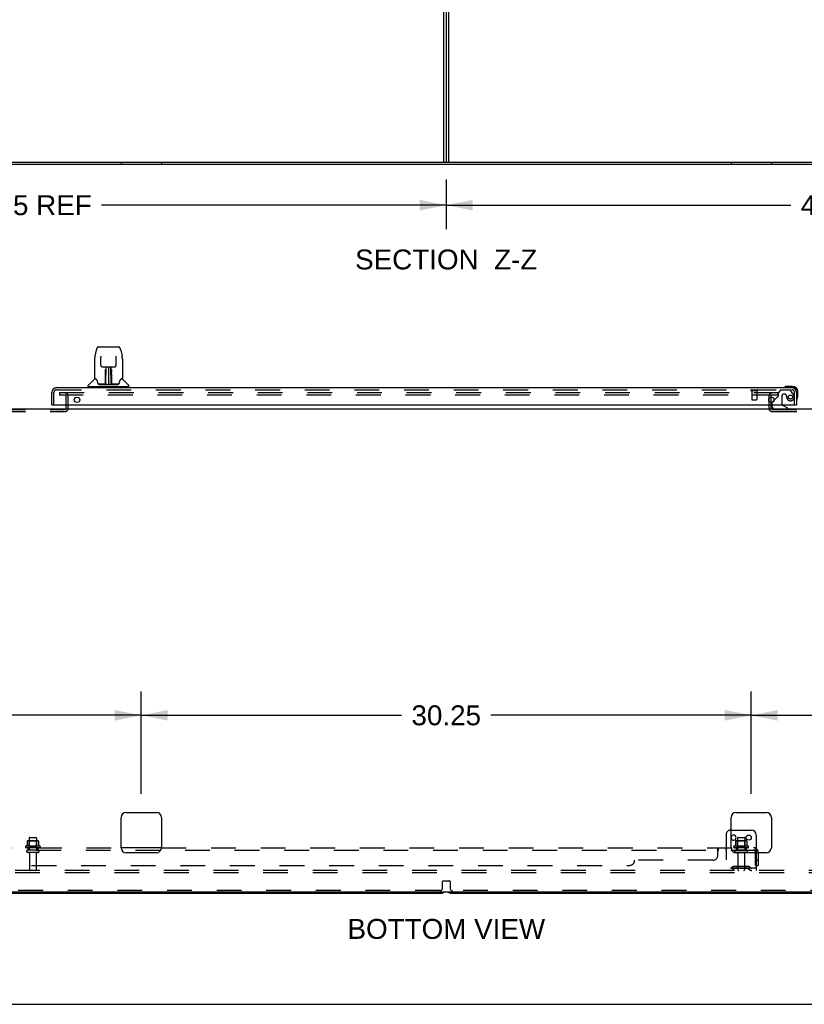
# Model space of a CAD drawing. Header units: inches. Extents: x 0 to 224, y 0 to 145.
# Tile 10 of 15: x 114 to 153, y 0 to 49. Entities that reach past the tile are written whole.
import ezdxf

# ---------------------------------------------------------------- set-up
doc = ezdxf.new("R2010")
doc.units = ezdxf.units.IN
doc.header["$LTSCALE"] = 12.302632
doc.header["$MEASUREMENT"] = 0
doc.linetypes.add('HIDDEN', pattern=[0.2, 0.1, -0.1])
doc.layers.get('0').update_dxf_attribs({"linetype": 'CONTINUOUS'})
for name, color, linetype in [('DEFAULT_2', 8, 'HIDDEN'), ('DIMENSIONS', 7, 'CONTINUOUS'), ('DOOR_2_ASSEMBLY', 7, 'CONTINUOUS'), ('SUBPANELS', 7, 'CONTINUOUS')]:
    doc.layers.add(name, color=color, linetype=linetype)
doc.styles.get("Standard").update_dxf_attribs({"font": 'arial.ttf'})
doc.dimstyles.new('DIMSTYLE_1', dxfattribs={"dimtxt": 0.986842, "dimasz": 1.315789, "dimexe": 0.09, "dimexo": 0.07, "dimgap": 0.0375, "dimtad": 0, "dimtih": 1, "dimtoh": 1, "dimzin": 4, "dimdsep": 46, "dimtxsty": 'Standard', "dimblk": '_FILLED', "dimblk1": '_FILLED', "dimblk2": '_FILLED', "dimcen": 0.09, "dimadec": 3, "dimazin": 1, "dimtfac": 1, "dimtdec": 3, "dimtofl": 0, "dimtmove": 0, "dimatfit": 3, "dimldrblk": '_FILLED', "dimfxl": 0, "dimtolj": 1, "dimtzin": 4, "dimarcsym": 0})

# ---------------------------------------------------------------- blocks, each defined once
blk = doc.blocks.new('_FILLED')
at = {"color": 0, "linetype": 'ByBlock'}
blk.add_solid([(0, 0), (-1, 0.2), (-1, -0.2)], dxfattribs=at)
blk = doc.blocks.new('*D16')
at = {"layer": 'DIMENSIONS', "color": 2, "linetype": 'Continuous'}
for p, q in [((135.036, 40.896), (135.036, 38.434)), ((176.786, 40.896), (176.786, 38.434)), ((135.036, 39.618), (152.126, 39.618)), ((176.786, 39.618), (159.695, 39.618))]:
    blk.add_line(p, q, dxfattribs=at)
at = {"layer": 'DIMENSIONS', "color": 2, "linetype": 'Continuous', "xscale": 1.3157894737, "yscale": 1.3157894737, "zscale": 1.3157894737, "rotation": 180}
blk.add_blockref('_FILLED', (135.036, 39.618), dxfattribs=at)
at = {"layer": 'DIMENSIONS', "color": 2, "linetype": 'Continuous', "xscale": 1.3157894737, "yscale": 1.3157894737, "zscale": 1.3157894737}
blk.add_blockref('_FILLED', (176.786, 39.618), dxfattribs=at)
at = {"layer": 'DIMENSIONS', "color": 2, "linetype": 'Continuous', "insert": (155.911, 40.111), "char_height": 0.9868, "width": 6.58139, "attachment_point": 2, "line_spacing_factor": 0.9}
blk.add_mtext('41.75 REF', dxfattribs=at)
blk = doc.blocks.new('*D17')
at = {"layer": 'DIMENSIONS', "color": 2, "linetype": 'Continuous'}
for p, q in [((93.286, 40.896), (93.286, 38.434)), ((135.036, 40.896), (135.036, 38.434)), ((93.286, 39.618), (110.376, 39.618)), ((135.036, 39.618), (117.945, 39.618))]:
    blk.add_line(p, q, dxfattribs=at)
at = {"layer": 'DIMENSIONS', "color": 2, "linetype": 'Continuous', "xscale": 1.3157894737, "yscale": 1.3157894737, "zscale": 1.3157894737, "rotation": 180}
blk.add_blockref('_FILLED', (93.286, 39.618), dxfattribs=at)
at = {"layer": 'DIMENSIONS', "color": 2, "linetype": 'Continuous', "xscale": 1.3157894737, "yscale": 1.3157894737, "zscale": 1.3157894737}
blk.add_blockref('_FILLED', (135.036, 39.618), dxfattribs=at)
at = {"layer": 'DIMENSIONS', "color": 2, "linetype": 'Continuous', "insert": (114.161, 40.111), "char_height": 0.9868, "width": 6.58139, "attachment_point": 2, "line_spacing_factor": 0.9}
blk.add_mtext('41.75 REF', dxfattribs=at)
blk = doc.blocks.new('*D22')
at = {"layer": 'DIMENSIONS', "color": 2, "linetype": 'Continuous'}
for p, q in [((79.286, 10.435), (79.286, 15.511)), ((119.911, 10.435), (119.911, 15.511)), ((79.286, 14.327), (97.38, 14.327)), ((119.911, 14.327), (101.816, 14.327))]:
    blk.add_line(p, q, dxfattribs=at)
at = {"layer": 'DIMENSIONS', "color": 2, "linetype": 'Continuous', "xscale": 1.3157894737, "yscale": 1.3157894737, "zscale": 1.3157894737, "rotation": 180}
blk.add_blockref('_FILLED', (79.286, 14.327), dxfattribs=at)
at = {"layer": 'DIMENSIONS', "color": 2, "linetype": 'Continuous', "xscale": 1.3157894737, "yscale": 1.3157894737, "zscale": 1.3157894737}
blk.add_blockref('_FILLED', (119.911, 14.327), dxfattribs=at)
at = {"layer": 'DIMENSIONS', "color": 2, "linetype": 'Continuous', "insert": (99.598, 14.82), "char_height": 0.9868, "width": 3.44844, "attachment_point": 2, "line_spacing_factor": 0.9}
blk.add_mtext('40.63', dxfattribs=at)
blk = doc.blocks.new('*D23')
at = {"layer": 'DIMENSIONS', "color": 2, "linetype": 'Continuous'}
for p, q in [((119.911, 10.435), (119.911, 15.511)), ((150.161, 10.435), (150.161, 15.511)), ((119.911, 14.327), (132.818, 14.327)), ((150.161, 14.327), (137.253, 14.327))]:
    blk.add_line(p, q, dxfattribs=at)
at = {"layer": 'DIMENSIONS', "color": 2, "linetype": 'Continuous', "xscale": 1.3157894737, "yscale": 1.3157894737, "zscale": 1.3157894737, "rotation": 180}
blk.add_blockref('_FILLED', (119.911, 14.327), dxfattribs=at)
at = {"layer": 'DIMENSIONS', "color": 2, "linetype": 'Continuous', "xscale": 1.3157894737, "yscale": 1.3157894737, "zscale": 1.3157894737}
blk.add_blockref('_FILLED', (150.161, 14.327), dxfattribs=at)
at = {"layer": 'DIMENSIONS', "color": 2, "linetype": 'Continuous', "insert": (135.036, 14.82), "char_height": 0.9868, "width": 3.44844, "attachment_point": 2, "line_spacing_factor": 0.9}
blk.add_mtext('30.25', dxfattribs=at)
blk = doc.blocks.new('*D24')
at = {"layer": 'DIMENSIONS', "color": 2, "linetype": 'Continuous'}
for p, q in [((150.161, 10.435), (150.161, 15.511)), ((190.786, 10.435), (190.786, 15.511)), ((150.161, 14.327), (168.255, 14.327)), ((190.786, 14.327), (172.691, 14.327))]:
    blk.add_line(p, q, dxfattribs=at)
at = {"layer": 'DIMENSIONS', "color": 2, "linetype": 'Continuous', "xscale": 1.3157894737, "yscale": 1.3157894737, "zscale": 1.3157894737, "rotation": 180}
blk.add_blockref('_FILLED', (150.161, 14.327), dxfattribs=at)
at = {"layer": 'DIMENSIONS', "color": 2, "linetype": 'Continuous', "xscale": 1.3157894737, "yscale": 1.3157894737, "zscale": 1.3157894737}
blk.add_blockref('_FILLED', (190.786, 14.327), dxfattribs=at)
at = {"layer": 'DIMENSIONS', "color": 2, "linetype": 'Continuous', "insert": (170.473, 14.82), "char_height": 0.9868, "width": 3.44844, "attachment_point": 2, "line_spacing_factor": 0.9}
blk.add_mtext('40.63', dxfattribs=at)

msp = doc.modelspace()

# ---------------------------------------------------------------- hatches: boundary and pattern name
at = {"linetype": 'Continuous'}
h = msp.add_hatch(dxfattribs=at)
h.set_pattern_fill('DEFAULT__1', color=2, scale=838700.086663, angle=5, style=0, pattern_type=0)
h.set_pattern_definition([(5, (0, 0), (-73100, 835500), [])])
edge = h.paths.add_edge_path()
edge.add_line((193.723, 41.755), (76.348, 41.755))
edge.add_line((193.723, 41.63), (193.723, 41.755))
edge.add_line((193.723, 41.63), (76.348, 41.63))
edge.add_line((76.348, 41.63), (76.348, 41.755))

# ---------------------------------------------------------------- linework, layer by layer
at = {"color": 3, "linetype": 'Continuous'}
for p, q in [((134.911, 41.755), (134.911, 49.38)), ((135.161, 41.755), (135.161, 49.38))]:
    msp.add_line(p, q, dxfattribs=at)
at = {"color": 7, "linetype": 'Continuous'}
for p, q in [((135.036, 49.38), (135.036, 41.755)), ((76.286, 41.755), (193.786, 41.755)), ((193.723, 41.63), (76.348, 41.63)), ((76.348, 29.514), (193.723, 29.514)), ((119.161, 9.514), (120.661, 9.514)), ((149.411, 9.514), (150.911, 9.514)), ((118.911, 7.764), (118.911, 9.264)), ((120.911, 9.264), (120.911, 7.764)), ((149.161, 7.764), (149.161, 9.264)), ((151.161, 9.264), (151.161, 7.764)), ((149.161, 8.639), (150.161, 8.639)), ((150.411, 8.389), (150.411, 7.514)), ((120.661, 7.514), (119.161, 7.514)), ((150.911, 7.514), (149.411, 7.514)), ((76.411, 5.577), (193.598, 5.577)), ((93.536, 5.514), (134.786, 5.514)), ((135.286, 5.514), (176.536, 5.514)), ((0, 0), (223.684, 0))]:
    msp.add_line(p, q, dxfattribs=at)
msp.add_circle((150.036, 8.264), 0.128, dxfattribs=at)
for centre, radius, start, end in [((119.161, 9.264), 0.25, 90, 180), ((120.661, 9.264), 0.25, 0, 90), ((149.411, 9.264), 0.25, 90, 180), ((150.911, 9.264), 0.25, 0, 90), ((149.286, 8.264), 0.128, 192.2983, 167.7017), ((150.161, 8.389), 0.25, 0, 90), ((119.161, 7.764), 0.25, 180, 270), ((120.661, 7.764), 0.25, 270, 360), ((149.411, 7.764), 0.25, 180, 270), ((150.911, 7.764), 0.25, 270, 360), ((134.786, 5.764), 0.25, 270, 311.404), ((135.286, 5.764), 0.25, 228.596, 270)]:
    msp.add_arc(centre, radius, start, end, dxfattribs=at)
at = {"layer": 'DEFAULT_2', "color": 8, "linetype": 'HIDDEN'}
for p, q in [((118.911, 41.755), (118.911, 41.63)), ((120.911, 41.755), (120.911, 41.63)), ((149.161, 41.755), (149.161, 41.63)), ((151.161, 41.755), (151.161, 41.63)), ((115.848, 30.327), (115.848, 30.202)), ((115.848, 30.327), (151.473, 30.327)), ((151.473, 30.327), (151.473, 30.202)), ((151.473, 30.202), (115.848, 30.202)), ((116.182, 29.543), (116.182, 30.152)), ((116.286, 29.543), (116.286, 30.152)), ((151.036, 30.152), (151.036, 29.543)), ((151.14, 30.152), (151.14, 29.543)), ((112.94, 29.493), (116.132, 29.493)), ((112.94, 29.389), (116.132, 29.389)), ((151.19, 29.493), (155.382, 29.493)), ((151.19, 29.389), (155.382, 29.389)), ((148.911, 8.389), (148.911, 6.639)), ((114.891, 7.834), (114.18, 7.834)), ((114.258, 8.09), (114.258, 7.862)), ((114.791, 8.1), (114.28, 8.1)), ((114.352, 8.08), (114.332, 8.1)), ((114.352, 7.784), (114.352, 8.08)), ((114.719, 8.08), (114.352, 8.08)), ((114.353, 8.234), (114.353, 7.639)), ((114.383, 8.264), (114.689, 8.264)), ((114.719, 8.234), (114.719, 7.639)), ((114.719, 8.08), (114.739, 8.1)), ((114.719, 7.784), (114.719, 8.08)), ((114.813, 8.09), (114.813, 7.862)), ((150.016, 7.834), (149.305, 7.834)), ((149.383, 8.09), (149.383, 7.862)), ((149.916, 8.1), (149.405, 8.1)), ((149.477, 8.08), (149.457, 8.1)), ((149.844, 8.08), (149.477, 8.08)), ((149.477, 7.784), (149.477, 8.08)), ((149.478, 8.234), (149.478, 7.639)), ((149.508, 8.264), (149.814, 8.264)), ((149.844, 8.234), (149.844, 7.639)), ((149.844, 8.08), (149.864, 8.1)), ((149.844, 7.784), (149.844, 8.08)), ((149.938, 8.09), (149.938, 7.862)), ((114.87, 7.764), (114.201, 7.764)), ((114.8, 7.639), (114.271, 7.639)), ((114.8, 7.533), (114.271, 7.533)), ((114.352, 7.784), (114.332, 7.764)), ((114.719, 7.784), (114.352, 7.784)), ((114.37, 7.471), (114.37, 6.669)), ((114.702, 7.471), (114.702, 6.669)), ((114.719, 7.784), (114.739, 7.764)), ((149.995, 7.764), (149.326, 7.764)), ((149.925, 7.639), (149.396, 7.639)), ((149.925, 7.533), (149.396, 7.533)), ((149.477, 7.784), (149.457, 7.764)), ((149.844, 7.784), (149.477, 7.784)), ((149.495, 7.471), (149.495, 6.669)), ((149.827, 7.471), (149.827, 6.669)), ((149.844, 7.784), (149.864, 7.764)), ((150.411, 7.514), (150.411, 6.639)), ((191.161, 6.639), (78.036, 6.639)), ((191.161, 6.514), (78.036, 6.514)), ((150.411, 6.743), (148.911, 6.743)), ((149.253, 6.812), (149.186, 6.763)), ((149.314, 6.728), (149.246, 6.679)), ((150.001, 6.833), (149.32, 6.833)), ((150.001, 6.729), (149.32, 6.729)), ((149.486, 6.833), (149.486, 6.729)), ((149.836, 6.833), (149.836, 6.729)), ((150.007, 6.728), (150.075, 6.679)), ((150.068, 6.812), (150.136, 6.763)), ((134.848, 5.764), (134.848, 6.095)), ((134.868, 6.115), (135.203, 6.115)), ((135.223, 6.095), (135.223, 5.764)), ((134.723, 5.639), (93.598, 5.639)), ((176.473, 5.639), (135.348, 5.639))]:
    msp.add_line(p, q, dxfattribs=at)
for centre, radius, start, end in [((116.132, 30.152), 0.154, 0, 90), ((151.19, 30.152), 0.154, 90, 180), ((116.132, 30.152), 0.05, 0, 90), ((151.19, 30.152), 0.05, 90, 180), ((116.132, 29.543), 0.154, 270, 360), ((116.132, 29.543), 0.05, 270, 360), ((151.19, 29.543), 0.154, 180, 270), ((151.19, 29.543), 0.05, 180, 270), ((149.161, 8.389), 0.25, 90, 180), ((114.201, 7.803), 0.0384, 124.4497, 270), ((114.536, 7.234), 0.698, 113.9679, 120.6631), ((114.248, 7.881), 0.01, 293.9679, 360), ((114.268, 8.09), 0.01, 95.1938, 180), ((114.28, 7.959), 0.141, 90, 95.2081), ((114.383, 8.234), 0.03, 90, 180), ((114.689, 8.234), 0.03, 0, 90), ((114.791, 7.959), 0.141, 84.7919, 90), ((114.803, 8.09), 0.01, 0, 84.8062), ((114.823, 7.881), 0.01, 180, 246.0321), ((114.536, 7.234), 0.698, 59.3369, 66.0321), ((114.87, 7.803), 0.0384, 270, 55.5503), ((149.286, 8.264), 0.128, 167.7017, 192.2983), ((149.326, 7.803), 0.0384, 124.4497, 270), ((149.661, 7.234), 0.698, 113.9679, 120.6631), ((149.373, 7.881), 0.01, 293.9679, 360), ((149.393, 8.09), 0.01, 95.1938, 180), ((149.405, 7.959), 0.141, 90, 95.2081), ((149.508, 8.234), 0.03, 90, 180), ((149.814, 8.234), 0.03, 0, 90), ((149.916, 7.959), 0.141, 84.7919, 90), ((149.928, 8.09), 0.01, 0, 84.8062), ((149.948, 7.881), 0.01, 180, 246.0321), ((149.661, 7.234), 0.698, 59.3369, 66.0321), ((149.995, 7.803), 0.0384, 270, 55.5503), ((114.271, 7.586), 0.053, 90, 270), ((114.307, 7.471), 0.0625, 0, 90), ((114.764, 7.471), 0.0625, 90, 180), ((114.8, 7.586), 0.053, 270, 90), ((149.396, 7.586), 0.053, 90, 270), ((149.432, 7.471), 0.0625, 0, 90), ((149.889, 7.471), 0.0625, 90, 180), ((149.925, 7.586), 0.053, 270, 90), ((114.4, 6.669), 0.03, 180, 270), ((114.672, 6.669), 0.03, 270, 360), ((149.125, 6.847), 0.104, 270, 305.7539), ((149.125, 6.847), 0.208, 270, 305.7539), ((149.32, 6.719), 0.114, 90, 125.7539), ((149.32, 6.719), 0.01, 90, 125.7539), ((149.525, 6.669), 0.03, 180, 270), ((149.797, 6.669), 0.03, 270, 360), ((150.001, 6.719), 0.114, 54.2461, 90), ((150.001, 6.719), 0.01, 54.2461, 90), ((150.196, 6.847), 0.208, 234.2461, 270), ((150.196, 6.847), 0.104, 234.2461, 270), ((134.868, 6.095), 0.02, 90, 180), ((135.203, 6.095), 0.02, 0, 90), ((134.723, 5.764), 0.125, 270, 360), ((135.348, 5.764), 0.125, 180, 270)]:
    msp.add_arc(centre, radius, start, end, dxfattribs=at)
at = {"layer": 'DOOR_2_ASSEMBLY', "color": 7, "linetype": 'Continuous'}
for p, q in [((117.677, 32.434), (117.612, 32.128)), ((117.801, 32.588), (118.77, 32.588)), ((118.894, 32.434), (118.959, 32.128)), ((117.597, 31.985), (117.597, 31.021)), ((117.597, 31.985), (117.597, 31.985)), ((117.898, 32.124), (117.898, 32.12)), ((117.898, 32.12), (117.898, 32.115)), ((117.898, 32.115), (117.898, 32.109)), ((117.898, 32.109), (117.898, 32.099)), ((117.906, 31.682), (117.898, 32.099)), ((118.666, 31.682), (118.673, 32.101)), ((118.673, 32.111), (118.673, 32.116)), ((118.673, 32.101), (118.673, 32.111)), ((118.975, 31.985), (118.975, 31.021)), ((117.986, 31.604), (118.046, 31.604)), ((118.087, 31.605), (118.484, 31.605)), ((118.135, 31.364), (118.136, 31.401)), ((118.135, 31.326), (118.135, 31.364)), ((118.136, 31.435), (118.136, 31.465)), ((118.136, 31.401), (118.136, 31.435)), ((118.142, 31.25), (118.143, 31.325)), ((118.146, 31.605), (118.143, 31.25)), ((118.144, 31.439), (118.143, 31.404)), ((118.143, 31.404), (118.143, 31.365)), ((118.143, 31.365), (118.143, 31.325)), ((118.143, 31.25), (118.143, 31.23)), ((118.144, 31.47), (118.144, 31.439)), ((118.159, 31.38), (118.144, 31.38)), ((118.144, 31.361), (118.159, 31.362)), ((118.148, 30.745), (118.163, 31.605)), ((118.172, 31.6), (118.171, 31.551)), ((118.172, 31.605), (118.172, 31.6)), ((118.286, 31.605), (118.286, 30.734)), ((118.4, 31.551), (118.399, 31.605)), ((118.423, 30.745), (118.408, 31.605)), ((118.427, 31.38), (118.412, 31.38)), ((118.412, 31.362), (118.427, 31.361)), ((118.428, 31.25), (118.425, 31.605)), ((118.428, 31.385), (118.428, 31.422)), ((118.428, 31.346), (118.428, 31.385)), ((118.429, 31.25), (118.428, 31.346)), ((118.428, 31.23), (118.428, 31.25)), ((118.429, 31.231), (118.429, 31.241)), ((118.435, 31.465), (118.436, 31.435)), ((118.436, 31.435), (118.436, 31.401)), ((118.436, 31.401), (118.436, 31.364)), ((118.436, 31.364), (118.436, 31.326)), ((118.525, 31.604), (118.585, 31.604)), ((117.588, 30.997), (117.293, 30.702)), ((117.665, 31.013), (117.604, 31.013)), ((117.609, 31.006), (117.671, 31.006)), ((117.669, 31.009), (117.669, 31.009)), ((118.131, 30.757), (118.134, 31.079)), ((118.141, 31.053), (118.134, 31.053)), ((118.139, 30.757), (118.141, 31.053)), ((118.141, 30.76), (118.142, 30.77)), ((118.141, 30.752), (118.141, 30.76)), ((118.141, 30.751), (118.141, 30.752)), ((118.142, 30.799), (118.144, 30.89)), ((118.142, 30.77), (118.142, 30.799)), ((118.142, 30.77), (118.142, 30.746)), ((118.143, 31.23), (118.143, 31.222)), ((118.143, 31.222), (118.144, 31.222)), ((118.144, 31.222), (118.144, 31.145)), ((118.144, 31.145), (118.144, 31.145)), ((118.144, 31.134), (118.144, 31.145)), ((118.146, 31.138), (118.144, 31.138)), ((118.144, 31.135), (118.152, 31.135)), ((118.144, 31.13), (118.144, 31.134)), ((118.144, 31.128), (118.144, 31.13)), ((118.144, 31.127), (118.144, 31.128)), ((118.144, 31.127), (118.144, 31.127)), ((118.144, 31.126), (118.144, 31.126)), ((118.144, 30.89), (118.144, 31.126)), ((118.158, 30.813), (118.149, 30.813)), ((118.158, 30.813), (118.157, 30.736)), ((118.414, 30.736), (118.413, 30.813)), ((118.422, 30.813), (118.413, 30.813)), ((118.419, 31.135), (118.427, 31.135)), ((118.427, 31.138), (118.425, 31.138)), ((118.427, 31.222), (118.427, 31.145)), ((118.427, 31.145), (118.427, 31.143)), ((118.427, 31.143), (118.427, 31.132)), ((118.427, 31.132), (118.427, 31.129)), ((118.427, 31.129), (118.427, 31.128)), ((118.427, 30.89), (118.427, 31.126)), ((118.427, 30.89), (118.429, 30.799)), ((118.428, 31.222), (118.428, 31.23)), ((118.429, 31.203), (118.429, 31.231)), ((118.429, 30.799), (118.429, 30.771)), ((118.429, 30.771), (118.43, 30.759)), ((118.429, 30.746), (118.43, 30.77)), ((118.43, 30.759), (118.43, 30.756)), ((118.43, 30.756), (118.43, 30.753)), ((118.43, 30.753), (118.43, 30.751)), ((118.899, 31.002), (118.903, 31.009)), ((118.9, 31.006), (118.962, 31.006)), ((118.903, 31.009), (118.903, 31.009)), ((118.906, 31.013), (118.907, 31.014)), ((118.967, 31.013), (118.906, 31.013)), ((118.983, 30.997), (119.278, 30.702)), ((117.282, 30.62), (117.282, 30.674)), ((119.282, 30.612), (117.29, 30.612)), ((117.341, 30.612), (117.341, 30.572)), ((118.133, 30.738), (117.8, 30.738)), ((117.821, 30.73), (118.75, 30.73)), ((118.134, 30.738), (118.133, 30.738)), ((118.135, 30.734), (118.134, 30.735)), ((118.138, 30.74), (118.138, 30.738)), ((118.141, 30.749), (118.141, 30.751)), ((118.141, 30.748), (118.141, 30.749)), ((118.141, 30.748), (118.141, 30.748)), ((118.147, 30.735), (118.151, 30.731)), ((118.152, 30.738), (118.15, 30.738)), ((118.157, 30.736), (118.286, 30.734)), ((118.414, 30.736), (118.286, 30.734)), ((118.421, 30.738), (118.42, 30.738)), ((118.429, 30.746), (118.43, 30.744)), ((118.43, 30.751), (118.43, 30.75)), ((118.43, 30.75), (118.43, 30.749)), ((118.43, 30.749), (118.43, 30.748)), ((118.43, 30.748), (118.43, 30.747)), ((118.433, 30.74), (118.434, 30.739)), ((118.433, 30.738), (118.434, 30.739)), ((118.435, 30.732), (118.436, 30.734)), ((118.771, 30.738), (118.438, 30.738)), ((119.23, 30.612), (119.23, 30.572)), ((119.29, 30.62), (119.29, 30.674)), ((151.819, 30.587), (151.817, 30.586)), ((151.822, 30.587), (151.819, 30.587)), ((151.913, 30.63), (151.951, 30.632)), ((152.208, 30.632), (151.951, 30.632)), ((152.411, 30.326), (152.411, 30.369)), ((152.471, 30.113), (152.471, 30.369)), ((151.291, 29.945), (151.211, 29.865)), ((152.424, 29.978), (152.426, 29.984)), ((115.493, 29.718), (115.473, 29.718)), ((151.182, 29.718), (151.182, 29.671)), ((151.969, 29.553), (151.73, 29.691)), ((151.969, 29.514), (151.969, 29.553)), ((152.391, 29.718), (152.411, 29.718))]:
    msp.add_line(p, q, dxfattribs=at)
at = {"layer": 'DOOR_2_ASSEMBLY', "color": 3, "linetype": 'Continuous'}
for p, q in [((115.473, 29.718), (115.473, 30.326)), ((115.72, 30.572), (152.164, 30.572)), ((152.411, 30.326), (152.411, 29.718)), ((115.493, 29.718), (152.391, 29.718))]:
    msp.add_line(p, q, dxfattribs=at)
at = {"layer": 'DOOR_2_ASSEMBLY', "color": 8, "linetype": 'HIDDEN'}
for p, q in [((115.577, 29.718), (115.577, 30.326)), ((115.72, 30.468), (152.164, 30.468)), ((150.165, 30.425), (150.449, 30.425)), ((150.183, 30.425), (150.183, 29.978)), ((150.431, 30.425), (150.431, 29.978)), ((151.615, 30.447), (151.489, 30.321)), ((151.489, 30.321), (151.489, 30.142)), ((152.066, 30.447), (151.615, 30.447)), ((152.232, 30.27), (152.131, 30.414)), ((152.307, 29.718), (152.307, 30.326)), ((150.193, 29.968), (150.421, 29.968)), ((151.182, 29.794), (151.182, 29.718)), ((151.43, 30.084), (151.291, 29.945)), ((151.681, 30.157), (151.681, 29.778)), ((151.812, 30.255), (151.779, 30.255))]:
    msp.add_line(p, q, dxfattribs=at)
at = {"layer": 'DOOR_2_ASSEMBLY', "color": 7, "linetype": 'Continuous'}
for points in [[(117.801, 32.588), (117.798, 32.588), (117.784, 32.587), (117.771, 32.583), (117.759, 32.578), (117.748, 32.571), (117.737, 32.563), (117.728, 32.555), (117.72, 32.545), (117.713, 32.534), (117.706, 32.523), (117.7, 32.511), (117.695, 32.497), (117.69, 32.482), (117.685, 32.465), (117.68, 32.447), (117.677, 32.434)], [(118.894, 32.434), (118.891, 32.447), (118.887, 32.465), (118.882, 32.482), (118.876, 32.497), (118.871, 32.511), (118.865, 32.523), (118.858, 32.535), (118.851, 32.545), (118.843, 32.555), (118.833, 32.564), (118.823, 32.572), (118.812, 32.578), (118.799, 32.583), (118.786, 32.587), (118.773, 32.588), (118.77, 32.588)], [(117.612, 32.128), (117.606, 32.098), (117.601, 32.058), (117.597, 32.018), (117.597, 31.985)], [(117.898, 32.127), (117.897, 32.128), (117.897, 32.127), (117.898, 32.127), (117.898, 32.126), (117.898, 32.125), (117.898, 32.124)], [(118.673, 32.116), (118.673, 32.12), (118.673, 32.122), (118.674, 32.124), (118.674, 32.125), (118.674, 32.126), (118.674, 32.127), (118.674, 32.127)], [(118.975, 31.985), (118.974, 32.018), (118.971, 32.058), (118.965, 32.098), (118.959, 32.128)], [(117.906, 31.682), (117.906, 31.675), (117.908, 31.664), (117.911, 31.653), (117.916, 31.643), (117.923, 31.634), (117.93, 31.626), (117.939, 31.619), (117.949, 31.613), (117.959, 31.608), (117.969, 31.605), (117.98, 31.604), (117.985, 31.604)], [(118.047, 31.604), (118.056, 31.604), (118.067, 31.604), (118.078, 31.605), (118.087, 31.605)], [(118.144, 31.47), (118.143, 31.469), (118.143, 31.468), (118.141, 31.466), (118.14, 31.466), (118.138, 31.465), (118.136, 31.465)], [(118.428, 31.422), (118.428, 31.455), (118.428, 31.47)], [(118.484, 31.605), (118.493, 31.605), (118.505, 31.604), (118.516, 31.604), (118.524, 31.604)], [(118.586, 31.604), (118.593, 31.604), (118.603, 31.606), (118.614, 31.609), (118.624, 31.613), (118.633, 31.62), (118.642, 31.627), (118.649, 31.635), (118.656, 31.645), (118.66, 31.655), (118.664, 31.666), (118.665, 31.676), (118.666, 31.682)], [(117.665, 31.014), (117.666, 31.013), (117.666, 31.012), (117.667, 31.011), (117.668, 31.011)], [(117.665, 31.014), (117.665, 31.014), (117.665, 31.014), (117.665, 31.014)], [(117.668, 31.011), (117.667, 31.012), (117.667, 31.012), (117.666, 31.013), (117.666, 31.013), (117.667, 31.013)], [(117.668, 31.011), (117.668, 31.01), (117.669, 31.009)], [(117.674, 31.006), (117.672, 31.007), (117.671, 31.008), (117.669, 31.009), (117.668, 31.01), (117.668, 31.011)], [(117.669, 31.009), (117.672, 31.003), (117.686, 30.974), (117.701, 30.939), (117.717, 30.896), (117.733, 30.848), (117.747, 30.801)], [(117.747, 30.801), (117.75, 30.793), (117.755, 30.78), (117.759, 30.77), (117.765, 30.761), (117.77, 30.754)], [(117.77, 30.754), (117.776, 30.748), (117.782, 30.743), (117.79, 30.739), (117.797, 30.738), (117.8, 30.738)], [(118.134, 31.079), (118.134, 31.105), (118.135, 31.13), (118.135, 31.154), (118.135, 31.177), (118.135, 31.198), (118.135, 31.217), (118.135, 31.235)], [(118.143, 31.23), (118.143, 31.23), (118.144, 31.226), (118.144, 31.222)], [(118.144, 31.126), (118.144, 31.126), (118.144, 31.127)], [(118.427, 31.222), (118.427, 31.226), (118.428, 31.23)], [(118.427, 31.128), (118.427, 31.127), (118.427, 31.127), (118.427, 31.126)], [(118.429, 31.106), (118.429, 31.132), (118.429, 31.157), (118.429, 31.181), (118.429, 31.203)], [(118.432, 30.757), (118.43, 31.08), (118.429, 31.106)], [(118.436, 31.235), (118.436, 31.217), (118.436, 31.198), (118.436, 31.177), (118.436, 31.154), (118.437, 31.13), (118.437, 31.105), (118.437, 31.079), (118.44, 30.757)], [(118.772, 30.738), (118.774, 30.738), (118.781, 30.739), (118.789, 30.743), (118.795, 30.747), (118.801, 30.753)], [(118.801, 30.753), (118.806, 30.761), (118.811, 30.769), (118.816, 30.78), (118.821, 30.792), (118.824, 30.801)], [(118.824, 30.801), (118.838, 30.847), (118.854, 30.895), (118.87, 30.937), (118.885, 30.973), (118.899, 31.002)], [(118.904, 31.011), (118.903, 31.01), (118.902, 31.009), (118.901, 31.008), (118.899, 31.007), (118.897, 31.006)], [(118.903, 31.009), (118.903, 31.01), (118.904, 31.011)], [(118.904, 31.011), (118.904, 31.011), (118.905, 31.012), (118.906, 31.013), (118.906, 31.013)], [(118.905, 31.013), (118.905, 31.013), (118.905, 31.013), (118.905, 31.012), (118.904, 31.012), (118.904, 31.011)], [(118.134, 30.735), (118.134, 30.735), (118.133, 30.735), (118.133, 30.734), (118.132, 30.734), (118.131, 30.733), (118.13, 30.733)], [(118.131, 30.738), (118.133, 30.738), (118.135, 30.739), (118.136, 30.74), (118.138, 30.742), (118.138, 30.744), (118.139, 30.746)], [(118.141, 30.746), (118.14, 30.744), (118.14, 30.742), (118.138, 30.74), (118.137, 30.739), (118.135, 30.738), (118.134, 30.738)], [(118.134, 30.738), (118.135, 30.738), (118.136, 30.739), (118.138, 30.739)], [(118.138, 30.739), (118.139, 30.74), (118.139, 30.741), (118.14, 30.742), (118.14, 30.743), (118.14, 30.744), (118.141, 30.744), (118.141, 30.744), (118.141, 30.745), (118.141, 30.745), (118.141, 30.745), (118.141, 30.746), (118.141, 30.746), (118.141, 30.746), (118.141, 30.746), (118.141, 30.747), (118.141, 30.747), (118.141, 30.748)], [(118.138, 30.739), (118.14, 30.74), (118.141, 30.742)], [(118.141, 30.742), (118.142, 30.744), (118.142, 30.746)], [(118.147, 30.738), (118.146, 30.739), (118.145, 30.739), (118.144, 30.74), (118.143, 30.74), (118.143, 30.741), (118.142, 30.742), (118.142, 30.743), (118.141, 30.743)], [(118.141, 30.742), (118.141, 30.741), (118.142, 30.74), (118.143, 30.738), (118.144, 30.737), (118.146, 30.736), (118.147, 30.735)], [(118.15, 30.738), (118.15, 30.738), (118.149, 30.738), (118.148, 30.738), (118.147, 30.738)], [(118.151, 30.731), (118.152, 30.73), (118.153, 30.73)], [(118.419, 30.73), (118.419, 30.73), (118.42, 30.731), (118.424, 30.735)], [(118.423, 30.738), (118.422, 30.738), (118.421, 30.738)], [(118.43, 30.743), (118.429, 30.742), (118.429, 30.742), (118.428, 30.741), (118.427, 30.74), (118.426, 30.739), (118.425, 30.738), (118.423, 30.738)], [(118.424, 30.735), (118.425, 30.736), (118.426, 30.737), (118.427, 30.738), (118.429, 30.739), (118.429, 30.739), (118.43, 30.74), (118.431, 30.741), (118.431, 30.741)], [(118.43, 30.747), (118.43, 30.747), (118.43, 30.746), (118.43, 30.746), (118.43, 30.746), (118.43, 30.746), (118.43, 30.745), (118.43, 30.745), (118.431, 30.745), (118.431, 30.744), (118.431, 30.744), (118.431, 30.743), (118.431, 30.743), (118.432, 30.742), (118.432, 30.741), (118.433, 30.74)], [(118.43, 30.744), (118.43, 30.742), (118.432, 30.74), (118.433, 30.739), (118.434, 30.739)], [(118.432, 30.746), (118.433, 30.744), (118.433, 30.742), (118.435, 30.74), (118.436, 30.739), (118.438, 30.738), (118.44, 30.738)], [(118.434, 30.739), (118.435, 30.738), (118.437, 30.738)], [(118.435, 30.732), (118.435, 30.732), (118.435, 30.732), (118.435, 30.731), (118.436, 30.731), (118.436, 30.731), (118.437, 30.731), (118.437, 30.731), (118.438, 30.731), (118.439, 30.732), (118.439, 30.732), (118.44, 30.732), (118.441, 30.733)], [(118.437, 30.738), (118.438, 30.738), (118.438, 30.738)], [(151.817, 30.586), (151.816, 30.586), (151.816, 30.586)]]:
    msp.add_lwpolyline(points, dxfattribs=at)
at = {"layer": 'DOOR_2_ASSEMBLY', "color": 3, "linetype": 'Continuous'}
for centre in [(116.723, 29.968), (151.161, 29.968)]:
    msp.add_circle(centre, 0.133, dxfattribs=at)
at = {"layer": 'DOOR_2_ASSEMBLY', "color": 8, "linetype": 'HIDDEN'}
msp.add_circle((152.107, 30.105), 0.101, dxfattribs=at)
at = {"layer": 'DOOR_2_ASSEMBLY', "color": 7, "linetype": 'Continuous'}
for centre, radius, start, end in [((117.609, 30.976), 0.0295, 90, 135), ((117.604, 31.021), 0.00787, 180, 270), ((118.146, 31.129), 0.00886, 359, 89), ((118.425, 31.129), 0.00886, 91, 181), ((118.962, 30.976), 0.0295, 45, 90), ((118.967, 31.021), 0.00787, 270, 360), ((117.321, 30.674), 0.0394, 135, 180), ((117.29, 30.62), 0.00787, 180, 270), ((118.146, 30.738), 0.00787, 182, 258.8695), ((118.157, 30.745), 0.00886, 179, 269), ((118.157, 30.745), 0.00886, 179.0026, 257.5816), ((118.414, 30.745), 0.00886, 271, 1), ((118.426, 30.738), 0.00787, 281.1329, 358), ((119.25, 30.674), 0.0394, 0, 45), ((119.282, 30.62), 0.00787, 270, 360), ((151.831, 30.584), 0.015, 120.8899, 173.6204), ((151.831, 30.587), 0.015, 186.3796, 270), ((151.951, 30.382), 0.25, 90, 120.8899), ((152.208, 30.369), 0.263, 0, 90), ((152.208, 30.369), 0.203, 0, 90), ((151.282, 29.794), 0.1, 135, 152.9825), ((152.426, 29.992), 0.015, 180, 263.6204), ((152.422, 29.992), 0.015, 276.3796, 329.1101), ((152.221, 30.113), 0.25, 329.1101, 360), ((151.339, 29.671), 0.157, 180, 270), ((151.781, 29.778), 0.1, 216.5468, 239.908)]:
    msp.add_arc(centre, radius, start, end, dxfattribs=at)
at = {"layer": 'DOOR_2_ASSEMBLY', "color": 3, "linetype": 'Continuous'}
for centre, start, end in [((115.72, 30.326), 90, 180), ((152.164, 30.326), 0, 90)]:
    msp.add_arc(centre, 0.246, start, end, dxfattribs=at)
at = {"layer": 'DOOR_2_ASSEMBLY', "color": 8, "linetype": 'HIDDEN'}
for centre, radius, start, end in [((115.72, 30.326), 0.142, 90, 180), ((150.165, 30.447), 0.0215, 90, 270), ((150.449, 30.447), 0.0215, 270, 90), ((152.066, 30.368), 0.079, 35.1, 90), ((152.164, 30.326), 0.142, 0, 90), ((151.916, 30.048), 0.386, 16.8439, 35.1), ((150.193, 29.978), 0.01, 180, 270), ((150.421, 29.978), 0.01, 270, 360), ((151.282, 29.794), 0.1, 152.9825, 180), ((151.501, 30.013), 0.1, 111.6096, 135), ((151.45, 30.142), 0.039, 291.6096, 360), ((151.779, 30.157), 0.098, 90, 180), ((151.781, 29.778), 0.1, 180, 216.5468), ((151.812, 30.157), 0.098, 0, 90), ((152.303, 30.169), 0.393, 181.6599, 197.9298), ((152.107, 30.105), 0.187, 197.8482, 16.8439)]:
    msp.add_arc(centre, radius, start, end, dxfattribs=at)
at = {"layer": 'SUBPANELS', "color": 8, "linetype": 'HIDDEN'}
for p, q in [((80.252, 7.639), (150.379, 7.639)), ((80.286, 7.764), (118.911, 7.764)), ((114.286, 7.764), (114.286, 7.639)), ((114.786, 7.764), (114.786, 7.639)), ((120.911, 7.764), (150.379, 7.764)), ((148.504, 7.389), (148.504, 7.71)), ((148.538, 7.639), (148.54, 7.639)), ((148.54, 7.639), (148.54, 7.764)), ((148.901, 7.764), (148.901, 7.639)), ((149.182, 7.764), (149.182, 7.639)), ((149.411, 7.764), (149.411, 7.639)), ((149.911, 7.764), (149.911, 7.639)), ((150.411, 7.702), (150.338, 7.614)), ((150.359, 7.639), (150.36, 7.64)), ((150.377, 7.639), (150.379, 7.639)), ((150.379, 7.639), (150.379, 7.764)), ((150.379, 6.889), (150.379, 7.527)), ((150.411, 7.719), (150.409, 7.722)), ((150.504, 7.514), (150.504, 6.889)), ((84.942, 6.889), (144.129, 6.889)), ((148.254, 7.139), (144.379, 7.139)), ((150.379, 7.139), (150.504, 7.139)), ((150.379, 6.889), (150.504, 6.889))]:
    msp.add_line(p, q, dxfattribs=at)
at = {"layer": 'SUBPANELS', "color": 3, "linetype": 'Continuous'}
for p, q in [((120.911, 7.764), (118.911, 7.764)), ((150.504, 7.527), (150.504, 7.514))]:
    msp.add_line(p, q, dxfattribs=at)
at = {"layer": 'SUBPANELS', "color": 7, "linetype": 'Continuous'}
msp.add_line((150.418, 7.71), (150.411, 7.702), dxfattribs=at)
at = {"layer": 'SUBPANELS', "color": 8, "linetype": 'HIDDEN'}
for points in [[(148.504, 7.71), (148.506, 7.713), (148.508, 7.715), (148.51, 7.719), (148.511, 7.722), (148.513, 7.726), (148.515, 7.73), (148.518, 7.738)], [(148.504, 7.614), (148.506, 7.614), (148.508, 7.613), (148.51, 7.613), (148.512, 7.614), (148.513, 7.614), (148.515, 7.615), (148.517, 7.617)], [(148.506, 7.614), (148.508, 7.613), (148.51, 7.613), (148.512, 7.614), (148.513, 7.614)], [(148.515, 7.615), (148.517, 7.617), (148.518, 7.618), (148.52, 7.62)], [(148.518, 7.738), (148.52, 7.742), (148.521, 7.745)], [(148.52, 7.62), (148.521, 7.621), (148.523, 7.623), (148.524, 7.625), (148.527, 7.629)], [(148.521, 7.745), (148.523, 7.749), (148.525, 7.752), (148.527, 7.755), (148.529, 7.758), (148.531, 7.76), (148.533, 7.762), (148.535, 7.763), (148.536, 7.764), (148.538, 7.764), (148.54, 7.764)], [(148.527, 7.629), (148.529, 7.631), (148.53, 7.633), (148.532, 7.635)], [(148.532, 7.635), (148.533, 7.637), (148.535, 7.638)], [(148.533, 7.762), (148.535, 7.763), (148.536, 7.764), (148.538, 7.764), (148.54, 7.764)], [(148.533, 7.637), (148.535, 7.638), (148.537, 7.639), (148.538, 7.639), (148.54, 7.639)], [(150.338, 7.614), (150.339, 7.614), (150.34, 7.613), (150.341, 7.613), (150.342, 7.614), (150.343, 7.614), (150.345, 7.615), (150.346, 7.617), (150.348, 7.618), (150.35, 7.62), (150.352, 7.621), (150.356, 7.625)], [(150.379, 7.699), (150.379, 7.699), (150.379, 7.699), (150.379, 7.699), (150.379, 7.699), (150.379, 7.698), (150.379, 7.698), (150.379, 7.697), (150.379, 7.697), (150.379, 7.696), (150.379, 7.695), (150.379, 7.694), (150.379, 7.694), (150.378, 7.693), (150.378, 7.692), (150.378, 7.692), (150.378, 7.691), (150.378, 7.69), (150.378, 7.689), (150.378, 7.688), (150.377, 7.688), (150.377, 7.687), (150.377, 7.686), (150.377, 7.685), (150.377, 7.684), (150.376, 7.684), (150.376, 7.683), (150.376, 7.682), (150.376, 7.681), (150.375, 7.68), (150.375, 7.68), (150.375, 7.679), (150.375, 7.678), (150.374, 7.677), (150.374, 7.676), (150.374, 7.675), (150.374, 7.674), (150.373, 7.674), (150.373, 7.673), (150.373, 7.672), (150.373, 7.671), (150.372, 7.67), (150.372, 7.669), (150.372, 7.668), (150.371, 7.667), (150.371, 7.666), (150.371, 7.665), (150.37, 7.664), (150.37, 7.663), (150.369, 7.662), (150.369, 7.661), (150.369, 7.66), (150.368, 7.659), (150.368, 7.658), (150.367, 7.657), (150.367, 7.656), (150.367, 7.655), (150.366, 7.654), (150.366, 7.653), (150.365, 7.652), (150.365, 7.651), (150.364, 7.651), (150.364, 7.65), (150.364, 7.649), (150.363, 7.648), (150.363, 7.647), (150.362, 7.646), (150.362, 7.645), (150.362, 7.645), (150.361, 7.644), (150.361, 7.643), (150.36, 7.642), (150.36, 7.642), (150.36, 7.641), (150.359, 7.64), (150.359, 7.639), (150.358, 7.639), (150.358, 7.638), (150.358, 7.638), (150.357, 7.637), (150.357, 7.636), (150.357, 7.636), (150.357, 7.636), (150.356, 7.635)], [(150.356, 7.635), (150.356, 7.635), (150.356, 7.635), (150.356, 7.636), (150.357, 7.636), (150.357, 7.636), (150.357, 7.637), (150.357, 7.637), (150.358, 7.637), (150.358, 7.638), (150.359, 7.638), (150.359, 7.639)], [(150.356, 7.625), (150.358, 7.627), (150.361, 7.629), (150.363, 7.631), (150.366, 7.633), (150.368, 7.635)], [(150.368, 7.635), (150.371, 7.637), (150.373, 7.638), (150.375, 7.639), (150.377, 7.639)], [(150.403, 7.734), (150.4, 7.742), (150.398, 7.745), (150.396, 7.749), (150.395, 7.752), (150.393, 7.755), (150.391, 7.758), (150.389, 7.76), (150.387, 7.762), (150.385, 7.763), (150.383, 7.764), (150.381, 7.764), (150.379, 7.764)], [(150.379, 7.696), (150.379, 7.697), (150.379, 7.697), (150.379, 7.698), (150.379, 7.698), (150.379, 7.699), (150.379, 7.699), (150.379, 7.699), (150.379, 7.699)], [(150.409, 7.722), (150.407, 7.726), (150.405, 7.73), (150.403, 7.734)]]:
    msp.add_lwpolyline(points, dxfattribs=at)
at = {"layer": 'SUBPANELS', "color": 3, "linetype": 'Continuous'}
msp.add_lwpolyline([(150.418, 7.71), (150.415, 7.713), (150.413, 7.715), (150.411, 7.719), (150.411, 7.719)], dxfattribs=at)
at = {"layer": 'SUBPANELS', "color": 8, "linetype": 'HIDDEN'}
for centre, radius, start, end in [((148.254, 7.389), 0.25, 270, 360), ((150.267, 7.527), 0.237, 50.5658, 90), ((150.267, 7.527), 0.112, 0, 90), ((144.129, 7.139), 0.25, 270, 360)]:
    msp.add_arc(centre, radius, start, end, dxfattribs=at)
at = {"layer": 'SUBPANELS', "color": 3, "linetype": 'Continuous'}
msp.add_arc((150.267, 7.527), 0.237, 0, 50.5658, dxfattribs=at)

# ---------------------------------------------------------------- texts
at = {"layer": 'DIMENSIONS', "color": 2, "linetype": 'Continuous', "char_height": 0.98684, "attachment_point": 2, "line_spacing_factor": 0.9}
for s, insert, width in [('SECTION  Z-Z', (135.033, 37.419), 9.01732), ('BOTTOM VIEW', (135.04, 4.231), 9.78038)]:
    msp.add_mtext(s, dxfattribs=dict(at, insert=insert, width=width))

# ---------------------------------------------------------------- dimensions: what is measured, and where the dimension line sits
at = {"layer": 'DIMENSIONS', "color": 2, "linetype": 'Continuous'}
for base, p1, p2, picture, middle in [((135.036, 39.618), (93.286, 40.966), (135.036, 40.966), '*D17', (114.161, 39.618)), ((176.786, 39.618), (135.036, 40.966), (176.786, 40.966), '*D16', (155.911, 39.618))]:
    dim = msp.add_linear_dim(base=base, p1=p1, p2=p2, text='<> REF', dimstyle='DIMSTYLE_1', dxfattribs=at)
    dim.commit()
    dim.dimension.update_dxf_attribs({"geometry": picture, "text_midpoint": middle, "dimtype": 160})
for base, p1, p2, picture, middle in [((119.910597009, 14.327032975), (79.285597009, 10.365491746), (119.910597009, 10.365491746), '*D22', (99.572154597, 14.321530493)), ((150.161, 14.327), (119.911, 10.365), (150.161, 10.365), '*D23', (135.037, 14.322)), ((190.785597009, 14.327032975), (150.160597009, 10.365491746), (190.785597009, 10.365491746), '*D24', (170.447156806, 14.321530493))]:
    dim = msp.add_linear_dim(base=base, p1=p1, p2=p2, dimstyle='DIMSTYLE_1', dxfattribs=at)
    dim.commit()
    dim.dimension.update_dxf_attribs({"geometry": picture, "text_midpoint": middle, "dimtype": 160})

doc.saveas('drawing.dxf')
